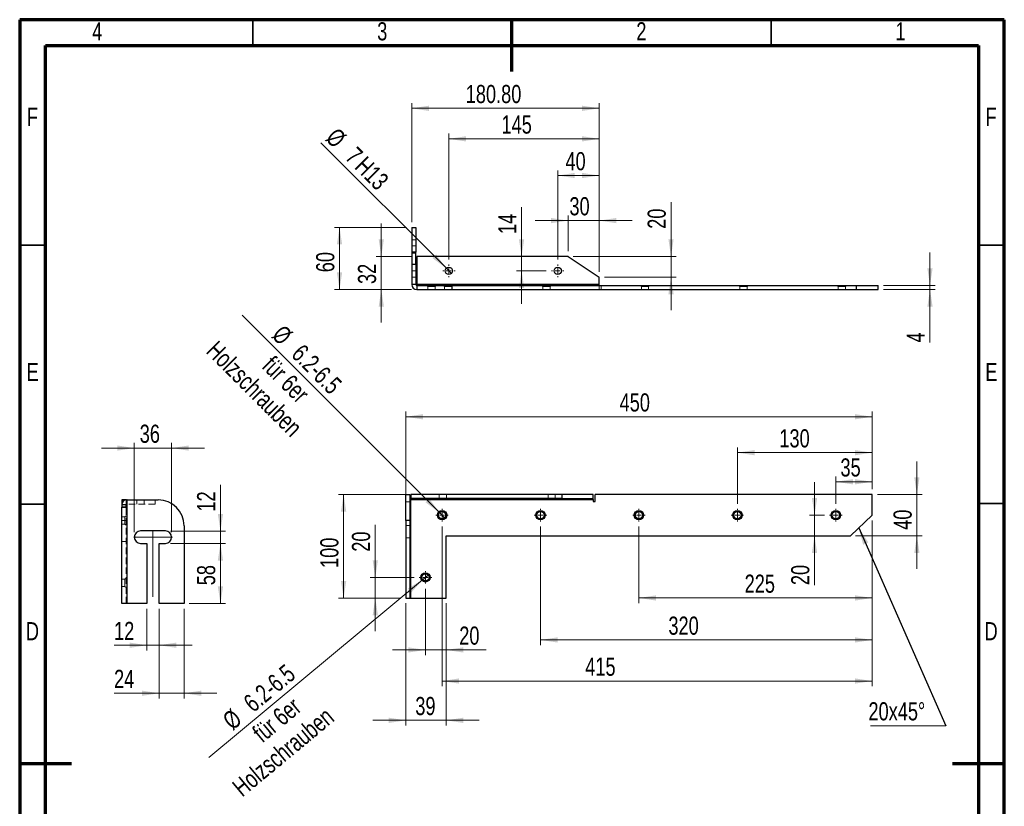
# Model space of a CAD drawing. Header units: millimetres. Extents: x 15 to 205, y 5 to 292.
# Tile 2 of 2: x 15 to 205, y 140 to 292. Entities that reach past the tile are written whole.
import ezdxf

# ---------------------------------------------------------------- set-up
doc = ezdxf.new("R2010")
doc.units = ezdxf.units.MM
doc.linetypes.add('CENTERX2', pattern=[20.32, 12.7, -2.54, 2.54, -2.54])
doc.linetypes.add('HIDDEN', pattern=[1.905, 1.27, -0.635])
doc.styles.add('SLDTEXTSTYLE0', font='TXT', dxfattribs={"width": 0.75})
doc.dimstyles.new('SLDDIMSTYLE0', dxfattribs={"dimtxt": 3.5, "dimasz": 3.302, "dimexe": 0, "dimexo": 0.0625, "dimgap": 0.875, "dimtad": 1, "dimlfac": 5, "dimrnd": 1e-09, "dimzin": 12, "dimdsep": 46, "dimtxsty": 'SLDTEXTSTYLE0', "dimsah": 1, "dimcen": 0.09, "dimadec": 0, "dimazin": 3, "dimtfac": 1, "dimtofl": 0, "dimtmove": 0, "dimatfit": 3, "dimfxl": 1, "dimfrac": 2, "dimtolj": 1, "dimtzin": 12, "dimarcsym": 0})
doc.dimstyles.new('SLDDIMSTYLE1', dxfattribs={"dimtxt": 3.5, "dimasz": 3.302, "dimexe": 0, "dimexo": 0.0625, "dimgap": 0.875, "dimtad": 1, "dimlfac": 5, "dimrnd": 1e-09, "dimzin": 12, "dimdsep": 46, "dimtxsty": 'SLDTEXTSTYLE0', "dimsah": 1, "dimcen": 0.09, "dimadec": 0, "dimazin": 3, "dimtfac": 1, "dimtmove": 0, "dimatfit": 0, "dimfxl": 1, "dimfrac": 2, "dimtolj": 1, "dimtzin": 12, "dimarcsym": 0})
doc.dimstyles.new('SLDDIMSTYLE2', dxfattribs={"dimtxt": 3.5, "dimasz": 3.302, "dimexe": 0, "dimexo": 0.0625, "dimgap": 0.875, "dimtad": 1, "dimlfac": 5, "dimrnd": 1e-09, "dimzin": 12, "dimdsep": 46, "dimtxsty": 'SLDTEXTSTYLE0', "dimblk1": 'NONE', "dimsah": 1, "dimcen": 0, "dimadec": 0, "dimazin": 3, "dimtfac": 1, "dimtmove": 0, "dimatfit": 3, "dimldrblk": 'NONE', "dimfxl": 1, "dimfrac": 2, "dimtolj": 1, "dimtzin": 12, "dimarcsym": 0})
doc.dimstyles.new('SLDDIMSTYLE3', dxfattribs={"dimtxt": 0.18, "dimasz": 3.302, "dimexe": 0, "dimexo": 0.0625, "dimgap": 0, "dimtad": 0, "dimtih": 1, "dimtoh": 1, "dimdec": 0, "dimrnd": 1e-09, "dimzin": 0, "dimdsep": 46, "dimtxsty": 'Standard', "dimsah": 1, "dimcen": 0.09, "dimadec": 0, "dimazin": 0, "dimtfac": 3.302, "dimtdec": 0, "dimtofl": 0, "dimtmove": 0, "dimatfit": 3, "dimfxl": 1, "dimfrac": 2, "dimtolj": 1, "dimtzin": 0, "dimarcsym": 0})
doc.dimstyles.new('SLDDIMSTYLE4', dxfattribs={"dimtxt": 3.5, "dimasz": 3.302, "dimexe": 0, "dimexo": 0.0625, "dimgap": 0.875, "dimtad": 1, "dimlfac": 5, "dimrnd": 1e-09, "dimzin": 4, "dimdsep": 46, "dimtxsty": 'SLDTEXTSTYLE0', "dimsah": 1, "dimcen": 0.09, "dimadec": 0, "dimazin": 1, "dimtfac": 1, "dimtofl": 0, "dimtmove": 0, "dimatfit": 3, "dimfxl": 1, "dimfrac": 2, "dimtolj": 1, "dimtzin": 12, "dimarcsym": 0})

# ---------------------------------------------------------------- blocks, each defined once
blk = doc.blocks.new('_D')
at = {"color": 7, "linetype": 'Continuous', "lineweight": 0}
for p, q in [((172.5, 198.59), (172.5, 203.84)), ((179.5, 201.39), (179.5, 203.84)), ((172.5, 202.84), (179.5, 202.84))]:
    blk.add_line(p, q, dxfattribs=at)
at = {"color": 7, "linetype": 'Continuous', "lineweight": 18}
for points in [[(172.5, 202.84), (175.8, 202.33), (175.8, 203.35)], [(179.5, 202.84), (176.2, 203.35), (176.2, 202.33)]]:
    blk.add_solid(points, dxfattribs=at)
at = {"color": 7, "linetype": 'Continuous', "lineweight": 18, "insert": (173.38, 207.35), "char_height": 3.5, "attachment_point": 1, "style": 'SLDTEXTSTYLE0'}
blk.add_mtext('35', dxfattribs=at)
blk = doc.blocks.new('_D_1')
at = {"color": 7, "linetype": 'Continuous', "lineweight": 0}
for p, q in [((168.38, 196.39), (168.38, 202.74)), ((170.3, 196.39), (167.38, 196.39)), ((168.38, 196.39), (168.38, 192.39)), ((168.38, 192.39), (168.38, 182.9))]:
    blk.add_line(p, q, dxfattribs=at)
at = {"color": 7, "linetype": 'Continuous', "lineweight": 18}
for points in [[(168.38, 196.39), (168.89, 199.7), (167.87, 199.7)], [(168.38, 192.39), (167.87, 189.09), (168.89, 189.09)]]:
    blk.add_solid(points, dxfattribs=at)
at = {"color": 7, "linetype": 'Continuous', "lineweight": 18, "insert": (163.87, 182.9), "char_height": 3.5, "attachment_point": 1, "rotation": 90, "style": 'SLDTEXTSTYLE0'}
blk.add_mtext('20', dxfattribs=at)
blk = doc.blocks.new('_D_2')
at = {"color": 7, "linetype": 'Continuous', "lineweight": 0}
for p, q in [((188.13, 200.39), (188.13, 206.74)), ((180.5, 200.39), (189.13, 200.39)), ((188.13, 200.39), (188.13, 192.39)), ((176.3, 192.39), (189.13, 192.39)), ((188.13, 192.39), (188.13, 186.04))]:
    blk.add_line(p, q, dxfattribs=at)
at = {"color": 7, "linetype": 'Continuous', "lineweight": 18}
for points in [[(188.13, 200.39), (188.64, 203.7), (187.62, 203.7)], [(188.13, 192.39), (187.62, 189.09), (188.64, 189.09)]]:
    blk.add_solid(points, dxfattribs=at)
at = {"color": 7, "linetype": 'Continuous', "lineweight": 18, "insert": (183.62, 193.57), "char_height": 3.5, "attachment_point": 1, "rotation": 90, "style": 'SLDTEXTSTYLE0'}
blk.add_mtext('40', dxfattribs=at)
blk = doc.blocks.new('_D_3')
at = {"color": 7, "linetype": 'Continuous', "lineweight": 0}
for p, q in [((153.5, 198.59), (153.5, 209.46)), ((179.5, 201.39), (179.5, 209.46)), ((153.5, 208.46), (179.5, 208.46))]:
    blk.add_line(p, q, dxfattribs=at)
at = {"color": 7, "linetype": 'Continuous', "lineweight": 18}
for points in [[(153.5, 208.46), (156.8, 207.95), (156.8, 208.96)], [(179.5, 208.46), (176.2, 208.96), (176.2, 207.95)]]:
    blk.add_solid(points, dxfattribs=at)
at = {"color": 7, "linetype": 'Continuous', "lineweight": 18, "insert": (161.59, 212.97), "char_height": 3.5, "attachment_point": 1, "style": 'SLDTEXTSTYLE0'}
blk.add_mtext('130', dxfattribs=at)
blk = doc.blocks.new('_D_4')
at = {"color": 7, "linetype": 'Continuous', "lineweight": 0}
for p, q in [((89.5, 196.39), (89.5, 216.38)), ((89.5, 215.38), (179.5, 215.38)), ((179.5, 201.39), (179.5, 216.38))]:
    blk.add_line(p, q, dxfattribs=at)
at = {"color": 7, "linetype": 'Continuous', "lineweight": 18}
for points in [[(89.5, 215.38), (92.8, 214.88), (92.8, 215.89)], [(179.5, 215.38), (176.2, 215.89), (176.2, 214.88)]]:
    blk.add_solid(points, dxfattribs=at)
at = {"color": 7, "linetype": 'Continuous', "lineweight": 18, "insert": (130.76, 219.9), "char_height": 3.5, "attachment_point": 1, "style": 'SLDTEXTSTYLE0'}
blk.add_mtext('450', dxfattribs=at)
blk = doc.blocks.new('_D_5')
at = {"color": 7, "linetype": 'Continuous', "lineweight": 0}
for p, q in [((134.5, 194.19), (134.5, 179.42)), ((179.5, 195.39), (179.5, 179.42)), ((134.5, 180.42), (179.5, 180.42))]:
    blk.add_line(p, q, dxfattribs=at)
at = {"color": 7, "linetype": 'Continuous', "lineweight": 18}
for points in [[(134.5, 180.42), (137.8, 179.91), (137.8, 180.93)], [(179.5, 180.42), (176.2, 180.93), (176.2, 179.91)]]:
    blk.add_solid(points, dxfattribs=at)
at = {"color": 7, "linetype": 'Continuous', "lineweight": 18, "insert": (154.89, 184.93), "char_height": 3.5, "attachment_point": 1, "style": 'SLDTEXTSTYLE0'}
blk.add_mtext('225', dxfattribs=at)
blk = doc.blocks.new('_D_6')
at = {"color": 7, "linetype": 'Continuous', "lineweight": 0}
for p, q in [((115.5, 194.19), (115.5, 171.32)), ((179.5, 195.39), (179.5, 171.32)), ((115.5, 172.32), (179.5, 172.32))]:
    blk.add_line(p, q, dxfattribs=at)
at = {"color": 7, "linetype": 'Continuous', "lineweight": 18}
for points in [[(115.5, 172.32), (118.8, 171.82), (118.8, 172.83)], [(179.5, 172.32), (176.2, 172.83), (176.2, 171.82)]]:
    blk.add_solid(points, dxfattribs=at)
at = {"color": 7, "linetype": 'Continuous', "lineweight": 18, "insert": (140.18, 176.83), "char_height": 3.5, "attachment_point": 1, "style": 'SLDTEXTSTYLE0'}
blk.add_mtext('320', dxfattribs=at)
blk = doc.blocks.new('_D_7')
at = {"color": 7, "linetype": 'Continuous', "lineweight": 0}
for p, q in [((96.5, 194.19), (96.5, 163.39)), ((179.5, 195.39), (179.5, 163.39)), ((96.5, 164.39), (179.5, 164.39))]:
    blk.add_line(p, q, dxfattribs=at)
at = {"color": 7, "linetype": 'Continuous', "lineweight": 18}
for points in [[(96.5, 164.39), (99.8, 163.89), (99.8, 164.9)], [(179.5, 164.39), (176.2, 164.9), (176.2, 163.89)]]:
    blk.add_solid(points, dxfattribs=at)
at = {"color": 7, "linetype": 'Continuous', "lineweight": 18, "insert": (124.13, 168.91), "char_height": 3.5, "attachment_point": 1, "style": 'SLDTEXTSTYLE0'}
blk.add_mtext('415', dxfattribs=at)
blk = doc.blocks.new('_D_8')
at = {"color": 7, "linetype": 'Continuous', "lineweight": 0}
for p, q in [((93.3, 182.19), (93.3, 169.39)), ((97.3, 179.39), (97.3, 169.39)), ((93.3, 170.39), (86.95, 170.39)), ((93.3, 170.39), (97.3, 170.39)), ((97.3, 170.39), (104.99, 170.39))]:
    blk.add_line(p, q, dxfattribs=at)
at = {"color": 7, "linetype": 'Continuous', "lineweight": 18}
for points in [[(93.3, 170.39), (90, 170.9), (90, 169.89)], [(97.3, 170.39), (100.6, 169.89), (100.6, 170.9)]]:
    blk.add_solid(points, dxfattribs=at)
at = {"color": 7, "linetype": 'Continuous', "lineweight": 18, "insert": (99.82, 174.91), "char_height": 3.5, "attachment_point": 1, "style": 'SLDTEXTSTYLE0'}
blk.add_mtext('20', dxfattribs=at)
blk = doc.blocks.new('_D_9')
at = {"color": 7, "linetype": 'Continuous', "lineweight": 0}
for p, q in [((89.5, 179.39), (89.5, 155.81)), ((97.3, 179.39), (97.3, 155.81)), ((89.5, 156.81), (83.15, 156.81)), ((89.5, 156.81), (97.3, 156.81)), ((97.3, 156.81), (103.65, 156.81))]:
    blk.add_line(p, q, dxfattribs=at)
at = {"color": 7, "linetype": 'Continuous', "lineweight": 18}
for points in [[(89.5, 156.81), (86.2, 157.32), (86.2, 156.3)], [(97.3, 156.81), (100.6, 156.3), (100.6, 157.32)]]:
    blk.add_solid(points, dxfattribs=at)
at = {"color": 7, "linetype": 'Continuous', "lineweight": 18, "insert": (91.34, 161.32), "char_height": 3.5, "attachment_point": 1, "style": 'SLDTEXTSTYLE0'}
blk.add_mtext('39', dxfattribs=at)
blk = doc.blocks.new('_D_10')
at = {"color": 7, "linetype": 'Continuous', "lineweight": 0}
for p, q in [((83.62, 184.39), (83.62, 194.51)), ((91.1, 184.39), (82.62, 184.39)), ((83.62, 180.39), (83.62, 184.39)), ((88.5, 180.39), (82.62, 180.39)), ((83.62, 180.39), (83.62, 174.04))]:
    blk.add_line(p, q, dxfattribs=at)
at = {"color": 7, "linetype": 'Continuous', "lineweight": 18}
for points in [[(83.62, 184.39), (84.13, 187.7), (83.11, 187.7)], [(83.62, 180.39), (83.11, 177.09), (84.13, 177.09)]]:
    blk.add_solid(points, dxfattribs=at)
at = {"color": 7, "linetype": 'Continuous', "lineweight": 18, "insert": (79.11, 189.34), "char_height": 3.5, "attachment_point": 1, "rotation": 90, "style": 'SLDTEXTSTYLE0'}
blk.add_mtext('20', dxfattribs=at)
blk = doc.blocks.new('_D_11')
at = {"color": 7, "linetype": 'Continuous', "lineweight": 0}
for p, q in [((89.45, 200.39), (76.51, 200.39)), ((77.51, 180.39), (77.51, 200.39)), ((88.5, 180.39), (76.51, 180.39))]:
    blk.add_line(p, q, dxfattribs=at)
at = {"color": 7, "linetype": 'Continuous', "lineweight": 18}
for points in [[(77.51, 200.39), (77, 197.09), (78.02, 197.09)], [(77.51, 180.39), (78.02, 183.7), (77, 183.7)]]:
    blk.add_solid(points, dxfattribs=at)
at = {"color": 7, "linetype": 'Continuous', "lineweight": 18, "insert": (73, 186.21), "char_height": 3.5, "attachment_point": 1, "rotation": 90, "style": 'SLDTEXTSTYLE0'}
blk.add_mtext('100', dxfattribs=at)
blk = doc.blocks.new('_D_12')
at = {"color": 7, "linetype": 'Continuous', "lineweight": 0}
for q in [(57.93, 234.97), (96.99, 195.9)]:
    blk.add_line((96, 196.89), q, dxfattribs=at)
at = {"color": 7, "linetype": 'Continuous', "lineweight": 18}
blk.add_solid([(96, 196.89), (94.03, 199.58), (93.31, 198.87)], dxfattribs=at)
at = {"color": 7, "linetype": 'Continuous', "lineweight": 18, "char_height": 3.5, "attachment_point": 1, "rotation": 315, "style": 'SLDTEXTSTYLE0'}
for s, insert in [('%%c', (65.92, 233.36)), ('Holzschrauben', (53.27, 230.3)), ('6.2-6.5', (69.69, 229.67)), ('für 6er', (64.02, 227.41))]:
    blk.add_mtext(s, dxfattribs=dict(at, insert=insert))
blk = doc.blocks.new('_None')
blk = doc.blocks.new('_D_13')
at = {"color": 7, "linetype": 'Continuous', "lineweight": 0}
for q in [(93.84, 184.84), (51.5, 149.65)]:
    blk.add_line((92.76, 183.95), q, dxfattribs=at)
at = {"color": 7, "linetype": 'Continuous', "lineweight": 18}
blk.add_solid([(92.76, 183.95), (89.9, 182.23), (90.55, 181.45)], dxfattribs=at)
at = {"color": 7, "linetype": 'Continuous', "lineweight": 18, "char_height": 3.5, "attachment_point": 1, "rotation": 39.7348, "style": 'SLDTEXTSTYLE0'}
for s, insert in [('6.2-6.5', (57.85, 160.88)), ('Holzschrauben', (55.71, 144.58)), ('für 6er', (59.59, 155.02)), ('%%c', (53.83, 157.46))]:
    blk.add_mtext(s, dxfattribs=dict(at, insert=insert))
blk = doc.blocks.new('SW_NOTE_0_3')
at = {"color": 0, "linetype": 'Continuous', "lineweight": 0}
blk.add_line((-14.57, 0), (0, 0), dxfattribs=at)
at = {"color": 0, "linetype": 'Continuous', "lineweight": 0, "insert": (-14.96, 4.57), "char_height": 3.5, "attachment_point": 1, "style": 'SLDTEXTSTYLE0'}
blk.add_mtext('20x45°', dxfattribs=at)
blk = doc.blocks.new('SW_CENTERMARKSYMBOL_0')
at = {"color": 0, "linetype": 'Continuous', "lineweight": 18}
for p, q in [((-1, 0), (-1.2, 0)), ((0, 0), (-0.5, 0)), ((0, 1), (0, 1.2)), ((0, 0), (0, 0.5)), ((0, 0), (0, -0.5)), ((0, 0), (0.5, 0)), ((1, 0), (1.2, 0)), ((0, -1), (0, -1.2))]:
    blk.add_line(p, q, dxfattribs=at)
blk = doc.blocks.new('SW_CENTERMARKSYMBOL_1')
at = {"color": 0, "linetype": 'Continuous', "lineweight": 18}
for p, q in [((-1, 0), (-1.2, 0)), ((0, 0), (-0.5, 0)), ((0, 1), (0, 1.2)), ((0, 0), (0, 0.5)), ((0, 0), (0, -0.5)), ((0, 0), (0.5, 0)), ((1, 0), (1.2, 0)), ((0, -1), (0, -1.2))]:
    blk.add_line(p, q, dxfattribs=at)
blk = doc.blocks.new('SW_CENTERMARKSYMBOL_2')
at = {"color": 0, "linetype": 'Continuous', "lineweight": 18}
for p, q in [((-1, 0), (-1.2, 0)), ((0, 0), (-0.5, 0)), ((0, 1), (0, 1.2)), ((0, 0), (0, 0.5)), ((0, 0), (0, -0.5)), ((0, 0), (0.5, 0)), ((1, 0), (1.2, 0)), ((0, -1), (0, -1.2))]:
    blk.add_line(p, q, dxfattribs=at)
blk = doc.blocks.new('SW_CENTERMARKSYMBOL_3')
at = {"color": 0, "linetype": 'Continuous', "lineweight": 18}
for p, q in [((-1, 0), (-1.2, 0)), ((0, 0), (-0.5, 0)), ((0, 1), (0, 1.2)), ((0, 0), (0, 0.5)), ((0, 0), (0, -0.5)), ((0, 0), (0.5, 0)), ((1, 0), (1.2, 0)), ((0, -1), (0, -1.2))]:
    blk.add_line(p, q, dxfattribs=at)
blk = doc.blocks.new('SW_CENTERMARKSYMBOL_4')
at = {"color": 0, "linetype": 'Continuous', "lineweight": 18}
for p, q in [((-1, 0), (-1.2, 0)), ((0, 0), (-0.5, 0)), ((0, 1), (0, 1.2)), ((0, 0), (0, 0.5)), ((0, 0), (0, -0.5)), ((0, 0), (0.5, 0)), ((1, 0), (1.2, 0)), ((0, -1), (0, -1.2))]:
    blk.add_line(p, q, dxfattribs=at)
blk = doc.blocks.new('SW_CENTERMARKSYMBOL_5')
at = {"color": 0, "linetype": 'Continuous', "lineweight": 18}
for p, q in [((-1, 0), (-1.2, 0)), ((0, 0), (-0.5, 0)), ((0, 1), (0, 1.2)), ((0, 0), (0, 0.5)), ((0, 0), (0, -0.5)), ((0, 0), (0.5, 0)), ((1, 0), (1.2, 0)), ((0, -1), (0, -1.2))]:
    blk.add_line(p, q, dxfattribs=at)
blk = doc.blocks.new('_D_14')
at = {"color": 7, "linetype": 'Continuous', "lineweight": 0}
for p, q in [((190.66, 240.73), (190.66, 247.08)), ((181.66, 240.73), (191.66, 240.73)), ((181.66, 239.93), (191.66, 239.93)), ((190.66, 239.93), (190.66, 240.73)), ((190.66, 239.93), (190.66, 229.71))]:
    blk.add_line(p, q, dxfattribs=at)
at = {"color": 7, "linetype": 'Continuous', "lineweight": 18}
for points in [[(190.66, 240.73), (191.17, 244.04), (190.15, 244.04)], [(190.66, 239.93), (190.15, 236.63), (191.17, 236.63)]]:
    blk.add_solid(points, dxfattribs=at)
at = {"color": 7, "linetype": 'Continuous', "lineweight": 18, "insert": (186.15, 229.71), "char_height": 3.5, "attachment_point": 1, "rotation": 90, "style": 'SLDTEXTSTYLE0'}
blk.add_mtext('4', dxfattribs=at)
blk = doc.blocks.new('_D_15')
at = {"color": 7, "linetype": 'Continuous', "lineweight": 0}
for p, q in [((140.69, 246.33), (140.69, 256.82)), ((121.82, 246.33), (141.69, 246.33)), ((140.69, 246.33), (140.69, 242.33)), ((127.82, 242.33), (141.69, 242.33)), ((140.69, 242.33), (140.69, 235.98))]:
    blk.add_line(p, q, dxfattribs=at)
at = {"color": 7, "linetype": 'Continuous', "lineweight": 18}
for points in [[(140.69, 246.33), (141.19, 249.64), (140.18, 249.64)], [(140.69, 242.33), (140.18, 239.03), (141.19, 239.03)]]:
    blk.add_solid(points, dxfattribs=at)
at = {"color": 7, "linetype": 'Continuous', "lineweight": 18, "insert": (136.17, 251.65), "char_height": 3.5, "attachment_point": 1, "rotation": 90, "style": 'SLDTEXTSTYLE0'}
blk.add_mtext('20', dxfattribs=at)
blk = doc.blocks.new('_D_16')
at = {"color": 7, "linetype": 'Continuous', "lineweight": 0}
for p, q in [((120.82, 253.23), (114.47, 253.23)), ((120.82, 247.33), (120.82, 254.23)), ((120.82, 253.23), (126.82, 253.23)), ((126.82, 243.33), (126.82, 254.23)), ((126.82, 253.23), (133.17, 253.23))]:
    blk.add_line(p, q, dxfattribs=at)
at = {"color": 7, "linetype": 'Continuous', "lineweight": 18}
for points in [[(120.82, 253.23), (117.52, 253.74), (117.52, 252.73)], [(126.82, 253.23), (130.12, 252.73), (130.12, 253.74)]]:
    blk.add_solid(points, dxfattribs=at)
at = {"color": 7, "linetype": 'Continuous', "lineweight": 18, "insert": (121.08, 257.75), "char_height": 3.5, "attachment_point": 1, "style": 'SLDTEXTSTYLE0'}
blk.add_mtext('30', dxfattribs=at)
blk = doc.blocks.new('_D_17')
at = {"color": 7, "linetype": 'Continuous', "lineweight": 0}
for p, q in [((111.85, 246.33), (111.85, 255.82)), ((111.85, 243.53), (111.85, 246.33)), ((116.62, 243.53), (110.85, 243.53)), ((111.85, 243.53), (111.85, 237.18))]:
    blk.add_line(p, q, dxfattribs=at)
at = {"color": 7, "linetype": 'Continuous', "lineweight": 18}
for points in [[(111.85, 246.33), (112.36, 249.64), (111.34, 249.64)], [(111.85, 243.53), (111.34, 240.23), (112.36, 240.23)]]:
    blk.add_solid(points, dxfattribs=at)
at = {"color": 7, "linetype": 'Continuous', "lineweight": 18, "insert": (107.34, 250.65), "char_height": 3.5, "attachment_point": 1, "rotation": 90, "style": 'SLDTEXTSTYLE0'}
blk.add_mtext('14', dxfattribs=at)
blk = doc.blocks.new('_D_18')
at = {"color": 7, "linetype": 'Continuous', "lineweight": 0}
for p, q in [((97.82, 245.73), (97.82, 270.01)), ((126.82, 243.33), (126.82, 270.01)), ((97.82, 269.01), (126.82, 269.01))]:
    blk.add_line(p, q, dxfattribs=at)
at = {"color": 7, "linetype": 'Continuous', "lineweight": 18}
for points in [[(97.82, 269.01), (101.12, 268.5), (101.12, 269.52)], [(126.82, 269.01), (123.52, 269.52), (123.52, 268.5)]]:
    blk.add_solid(points, dxfattribs=at)
at = {"color": 7, "linetype": 'Continuous', "lineweight": 18, "insert": (107.97, 273.52), "char_height": 3.5, "attachment_point": 1, "style": 'SLDTEXTSTYLE0'}
blk.add_mtext('145', dxfattribs=at)
blk = doc.blocks.new('_D_19')
at = {"color": 7, "linetype": 'Continuous', "lineweight": 0}
for q in [(73.13, 268.22), (98.32, 243.04)]:
    blk.add_line((97.33, 244.03), q, dxfattribs=at)
at = {"color": 7, "linetype": 'Continuous', "lineweight": 18}
blk.add_solid([(97.33, 244.03), (95.35, 246.72), (94.63, 246.01)], dxfattribs=at)
at = {"color": 7, "linetype": 'Continuous', "lineweight": 18, "char_height": 3.5, "attachment_point": 1, "rotation": 315, "style": 'SLDTEXTSTYLE0'}
for s, insert in [('%%c', (76.31, 271.4)), ('7', (80.08, 267.71)), ('H13', (81.91, 265.88))]:
    blk.add_mtext(s, dxfattribs=dict(at, insert=insert))
blk = doc.blocks.new('_D_20')
at = {"color": 7, "linetype": 'Continuous', "lineweight": 0}
for p, q in [((84.78, 246.33), (84.78, 252.68)), ((90.61, 246.33), (83.78, 246.33)), ((84.78, 246.33), (84.78, 239.93)), ((90.61, 239.93), (83.78, 239.93)), ((84.78, 239.93), (84.78, 233.58))]:
    blk.add_line(p, q, dxfattribs=at)
at = {"color": 7, "linetype": 'Continuous', "lineweight": 18}
for points in [[(84.78, 246.33), (85.29, 249.64), (84.27, 249.64)], [(84.78, 239.93), (84.27, 236.63), (85.29, 236.63)]]:
    blk.add_solid(points, dxfattribs=at)
at = {"color": 7, "linetype": 'Continuous', "lineweight": 18, "insert": (80.27, 241), "char_height": 3.5, "attachment_point": 1, "rotation": 90, "style": 'SLDTEXTSTYLE0'}
blk.add_mtext('32', dxfattribs=at)
blk = doc.blocks.new('_D_21')
at = {"color": 7, "linetype": 'Continuous', "lineweight": 0}
for p, q in [((89.66, 251.93), (75.72, 251.93)), ((76.72, 251.93), (76.72, 239.93)), ((90.61, 239.93), (75.72, 239.93))]:
    blk.add_line(p, q, dxfattribs=at)
at = {"color": 7, "linetype": 'Continuous', "lineweight": 18}
for points in [[(76.72, 251.93), (76.21, 248.63), (77.23, 248.63)], [(76.72, 239.93), (77.23, 243.24), (76.21, 243.24)]]:
    blk.add_solid(points, dxfattribs=at)
at = {"color": 7, "linetype": 'Continuous', "lineweight": 18, "insert": (72.21, 243.27), "char_height": 3.5, "attachment_point": 1, "rotation": 90, "style": 'SLDTEXTSTYLE0'}
blk.add_mtext('60', dxfattribs=at)
blk = doc.blocks.new('_D_22')
at = {"color": 7, "linetype": 'Continuous', "lineweight": 0}
for p, q in [((118.82, 245.73), (118.82, 262.93)), ((126.82, 243.33), (126.82, 262.93)), ((118.82, 261.93), (126.82, 261.93))]:
    blk.add_line(p, q, dxfattribs=at)
at = {"color": 7, "linetype": 'Continuous', "lineweight": 18}
for points in [[(118.82, 261.93), (122.12, 261.43), (122.12, 262.44)], [(126.82, 261.93), (123.52, 262.44), (123.52, 261.43)]]:
    blk.add_solid(points, dxfattribs=at)
at = {"color": 7, "linetype": 'Continuous', "lineweight": 18, "insert": (120.31, 266.45), "char_height": 3.5, "attachment_point": 1, "style": 'SLDTEXTSTYLE0'}
blk.add_mtext('40', dxfattribs=at)
blk = doc.blocks.new('_D_23')
at = {"color": 7, "linetype": 'Continuous', "lineweight": 0}
for p, q in [((90.66, 252.93), (90.66, 275.9)), ((126.82, 243.33), (126.82, 275.9)), ((90.66, 274.9), (126.82, 274.9))]:
    blk.add_line(p, q, dxfattribs=at)
at = {"color": 7, "linetype": 'Continuous', "lineweight": 18}
for points in [[(90.66, 274.9), (93.96, 274.39), (93.96, 275.41)], [(126.82, 274.9), (123.52, 275.41), (123.52, 274.39)]]:
    blk.add_solid(points, dxfattribs=at)
at = {"color": 7, "linetype": 'Continuous', "lineweight": 18, "insert": (101.07, 279.41), "char_height": 3.5, "attachment_point": 1, "style": 'SLDTEXTSTYLE0'}
blk.add_mtext('180.80', dxfattribs=at)
blk = doc.blocks.new('SW_CENTERMARKSYMBOL_6')
at = {"color": 0, "linetype": 'Continuous', "lineweight": 18}
for p, q in [((-1, 0), (-1.2, 0)), ((0, 0), (-0.5, 0)), ((0, 1), (0, 1.2)), ((0, 0), (0, 0.5)), ((0, 0), (0, -0.5)), ((0, 0), (0.5, 0)), ((1, 0), (1.2, 0)), ((0, -1), (0, -1.2))]:
    blk.add_line(p, q, dxfattribs=at)
blk = doc.blocks.new('SW_CENTERMARKSYMBOL_7')
at = {"color": 0, "linetype": 'Continuous', "lineweight": 18}
for p, q in [((-1, 0), (-1.2, 0)), ((0, 0), (-0.5, 0)), ((0, 1), (0, 1.2)), ((0, 0), (0, 0.5)), ((0, 0), (0, -0.5)), ((0, 0), (0.5, 0)), ((1, 0), (1.2, 0)), ((0, -1), (0, -1.2))]:
    blk.add_line(p, q, dxfattribs=at)
blk = doc.blocks.new('_D_24')
at = {"color": 7, "linetype": 'Continuous', "lineweight": 0}
for p, q in [((37.12, 209.34), (30.77, 209.34)), ((37.12, 193.14), (37.12, 210.34)), ((37.12, 209.34), (44.32, 209.34)), ((44.32, 193.14), (44.32, 210.34)), ((44.32, 209.34), (50.67, 209.34))]:
    blk.add_line(p, q, dxfattribs=at)
at = {"color": 7, "linetype": 'Continuous', "lineweight": 18}
for points in [[(37.12, 209.34), (33.81, 209.85), (33.81, 208.84)], [(44.32, 209.34), (47.62, 208.84), (47.62, 209.85)]]:
    blk.add_solid(points, dxfattribs=at)
at = {"color": 7, "linetype": 'Continuous', "lineweight": 18, "insert": (38.16, 213.86), "char_height": 3.5, "attachment_point": 1, "style": 'SLDTEXTSTYLE0'}
blk.add_mtext('36', dxfattribs=at)
blk = doc.blocks.new('_D_25')
at = {"color": 7, "linetype": 'Continuous', "lineweight": 0}
for p, q in [((53.74, 193.34), (53.74, 202.26)), ((44.12, 193.34), (54.74, 193.34)), ((53.74, 190.94), (53.74, 193.34)), ((44.12, 190.94), (54.74, 190.94)), ((53.74, 190.94), (53.74, 184.59))]:
    blk.add_line(p, q, dxfattribs=at)
at = {"color": 7, "linetype": 'Continuous', "lineweight": 18}
for points in [[(53.74, 193.34), (54.25, 196.65), (53.23, 196.65)], [(53.74, 190.94), (53.23, 187.64), (54.25, 187.64)]]:
    blk.add_solid(points, dxfattribs=at)
at = {"color": 7, "linetype": 'Continuous', "lineweight": 18, "insert": (49.23, 197.09), "char_height": 3.5, "attachment_point": 1, "rotation": 90, "style": 'SLDTEXTSTYLE0'}
blk.add_mtext('12', dxfattribs=at)
blk = doc.blocks.new('_D_26')
at = {"color": 7, "linetype": 'Continuous', "lineweight": 0}
for p, q in [((44.12, 190.94), (54.74, 190.94)), ((53.74, 190.94), (53.74, 179.34)), ((47.72, 179.34), (54.74, 179.34))]:
    blk.add_line(p, q, dxfattribs=at)
at = {"color": 7, "linetype": 'Continuous', "lineweight": 18}
for points in [[(53.74, 190.94), (53.23, 187.64), (54.25, 187.64)], [(53.74, 179.34), (54.25, 182.65), (53.23, 182.65)]]:
    blk.add_solid(points, dxfattribs=at)
at = {"color": 7, "linetype": 'Continuous', "lineweight": 18, "insert": (49.23, 182.87), "char_height": 3.5, "attachment_point": 1, "rotation": 90, "style": 'SLDTEXTSTYLE0'}
blk.add_mtext('58', dxfattribs=at)
blk = doc.blocks.new('_D_27')
at = {"color": 7, "linetype": 'Continuous', "lineweight": 0}
for p, q in [((41.92, 178.34), (41.92, 161.03)), ((46.72, 178.34), (46.72, 161.03)), ((41.92, 162.03), (33.21, 162.03)), ((46.72, 162.03), (41.92, 162.03)), ((46.72, 162.03), (53.07, 162.03))]:
    blk.add_line(p, q, dxfattribs=at)
at = {"color": 7, "linetype": 'Continuous', "lineweight": 18}
for points in [[(41.92, 162.03), (38.61, 162.54), (38.61, 161.53)], [(46.72, 162.03), (50.02, 161.53), (50.02, 162.54)]]:
    blk.add_solid(points, dxfattribs=at)
at = {"color": 7, "linetype": 'Continuous', "lineweight": 18, "insert": (33.21, 166.55), "char_height": 3.5, "attachment_point": 1, "style": 'SLDTEXTSTYLE0'}
blk.add_mtext('24', dxfattribs=at)
blk = doc.blocks.new('_D_28')
at = {"color": 7, "linetype": 'Continuous', "lineweight": 0}
for p, q in [((39.52, 178.34), (39.52, 170.3)), ((41.92, 178.34), (41.92, 170.3)), ((39.52, 171.3), (33.21, 171.3)), ((39.52, 171.3), (41.92, 171.3)), ((41.92, 171.3), (48.27, 171.3))]:
    blk.add_line(p, q, dxfattribs=at)
at = {"color": 7, "linetype": 'Continuous', "lineweight": 18}
for points in [[(39.52, 171.3), (36.21, 171.81), (36.21, 170.79)], [(41.92, 171.3), (45.22, 170.79), (45.22, 171.81)]]:
    blk.add_solid(points, dxfattribs=at)
at = {"color": 7, "linetype": 'Continuous', "lineweight": 18, "insert": (33.21, 175.81), "char_height": 3.5, "attachment_point": 1, "style": 'SLDTEXTSTYLE0'}
blk.add_mtext('12', dxfattribs=at)

msp = doc.modelspace()

# ---------------------------------------------------------------- linework, layer by layer
at = {"color": 7, "linetype": 'Continuous', "lineweight": 70}
for p, q in [((205, 292), (15, 292)), ((15, 292), (15, 5)), ((110, 282), (110, 292)), ((205, 5), (205, 292)), ((20, 287), (200, 287)), ((20, 10), (20, 287)), ((200, 287), (200, 10)), ((15, 148.5), (25, 148.5)), ((195, 148.5), (205, 148.5))]:
    msp.add_line(p, q, dxfattribs=at)
at = {"color": 7, "linetype": 'Continuous', "lineweight": 35}
for p, q in [((60, 287), (60, 292)), ((160, 287), (160, 292)), ((20, 248.5), (15, 248.5)), ((200, 248.5), (205, 248.5)), ((20, 198.5), (15, 198.5)), ((200, 198.6509), (205, 198.6509))]:
    msp.add_line(p, q, dxfattribs=at)
at = {"color": 7, "linetype": 'Continuous', "lineweight": 25}
for p, q in [((90.6612, 251.9348), (91.4612, 251.9348)), ((90.6612, 251.9348), (90.6612, 247.1348)), ((91.4612, 251.9348), (91.4612, 247.1348)), ((91.4612, 247.1348), (90.6612, 247.1348)), ((90.6612, 247.1348), (90.6612, 244.7348)), ((91.4612, 244.7348), (91.4612, 247.1348)), ((120.8212, 246.3348), (91.6092, 246.3348)), ((91.6092, 246.3348), (91.6092, 240.8821)), ((120.8212, 246.3348), (126.8212, 242.3348)), ((91.4612, 244.7348), (90.6612, 244.7348)), ((90.6612, 244.7348), (90.6612, 240.8821)), ((91.4612, 244.7348), (91.4612, 240.8821)), ((126.8212, 240.8821), (126.8212, 242.3348)), ((91.4612, 240.8821), (90.6612, 240.8821)), ((91.6085, 240.7348), (91.6085, 239.9348)), ((91.6085, 240.7348), (98.4612, 240.7348)), ((91.6085, 239.9348), (98.4612, 239.9348)), ((126.8212, 240.8821), (91.6092, 240.8821)), ((91.6092, 240.8821), (91.6092, 240.7348)), ((98.4612, 239.9348), (98.4612, 240.7348)), ((98.4612, 240.7348), (176.4612, 240.7348)), ((98.4612, 239.9348), (176.4612, 239.9348)), ((126.8212, 240.7348), (126.8212, 240.8821)), ((176.4612, 239.9348), (176.4612, 240.7348)), ((176.4612, 240.7348), (180.6612, 240.7348)), ((176.4612, 239.9348), (180.6612, 239.9348)), ((180.6612, 239.9348), (180.6612, 240.7348)), ((89.4996, 200.3948), (90.2996, 200.3948)), ((89.4996, 195.3948), (89.4996, 200.3948)), ((90.2996, 200.3948), (90.2996, 195.3948)), ((119.6596, 200.3948), (90.4476, 200.3948)), ((90.4476, 200.3948), (90.4476, 199.5948)), ((119.6596, 199.5948), (90.4476, 199.5948)), ((90.4476, 199.5948), (90.4476, 199.4475)), ((119.6596, 199.5948), (119.6596, 200.3948)), ((125.6596, 200.3948), (119.6596, 200.3948)), ((119.6596, 199.5948), (125.6596, 199.5948)), ((125.6596, 199.5948), (125.6596, 200.3948)), ((125.6596, 199.4475), (125.6596, 199.5948)), ((126.0596, 199.0475), (126.0596, 200.3948)), ((179.4996, 200.3948), (126.0596, 200.3948)), ((179.4996, 196.3948), (179.4996, 200.3948)), ((35.5161, 199.3443), (34.7161, 199.3443)), ((34.7161, 199.3443), (34.7161, 198.3969)), ((35.5161, 198.3969), (34.7161, 198.3969)), ((34.7161, 198.3969), (34.7161, 197.9443)), ((34.7161, 179.3443), (34.7161, 197.9443)), ((34.7161, 197.9443), (35.6634, 197.9443)), ((35.5161, 199.3327), (35.5161, 199.3443)), ((35.5161, 197.9443), (35.5161, 198.3969)), ((35.6634, 198.5443), (35.6634, 199.3443)), ((35.7161, 199.3443), (35.6634, 199.3443)), ((35.7161, 198.5443), (35.6634, 198.5443)), ((35.6634, 197.9443), (35.6634, 179.3443)), ((35.6634, 197.9443), (35.7161, 197.9443)), ((35.7161, 197.9443), (35.7161, 199.3443)), ((35.7161, 199.3443), (41.7161, 199.3443)), ((90.4469, 198.9948), (90.2996, 198.9948)), ((90.4469, 180.3948), (90.4469, 198.9948)), ((90.4469, 198.9948), (90.4476, 198.9948)), ((90.4476, 199.4475), (125.6596, 199.4475)), ((90.4476, 198.9948), (90.4476, 199.4475)), ((125.6596, 199.4475), (125.6596, 199.0475)), ((125.6596, 199.0475), (126.0596, 199.0475)), ((175.2996, 192.3948), (179.4996, 196.3948)), ((46.7161, 194.3443), (46.7161, 179.3443)), ((89.4996, 195.3948), (89.4996, 180.3948)), ((90.2996, 195.3948), (89.4996, 195.3948)), ((90.2996, 195.3948), (90.2996, 180.3948)), ((43.1161, 193.3443), (38.3161, 193.3443)), ((97.2996, 192.3948), (175.2996, 192.3948)), ((97.2996, 180.3948), (97.2996, 192.3948)), ((38.3161, 190.9443), (39.5161, 190.9443)), ((39.5161, 190.9443), (39.5161, 179.3443)), ((41.9161, 179.3443), (41.9161, 190.9443)), ((41.9161, 190.9443), (43.1161, 190.9443)), ((35.6634, 179.3443), (34.7161, 179.3443)), ((39.5161, 179.3443), (35.6634, 179.3443)), ((46.7161, 179.3443), (41.9161, 179.3443)), ((89.4996, 180.3948), (90.2996, 180.3948)), ((90.2996, 180.3948), (90.4469, 180.3948)), ((90.4469, 180.3948), (97.2996, 180.3948))]:
    msp.add_line(p, q, dxfattribs=at)
at = {"color": 7, "linetype": 'HIDDEN', "lineweight": 18}
for p, q in [((91.4612, 249.5348), (90.6612, 249.5348)), ((91.4612, 248.3348), (90.6612, 248.3348)), ((90.6612, 246.9348), (91.4612, 246.9348)), ((91.4612, 243.5348), (90.6612, 243.5348)), ((90.6612, 242.3348), (91.4612, 242.3348)), ((91.4612, 240.9348), (90.6612, 240.9348)), ((91.6092, 239.9348), (91.6092, 240.7348)), ((93.5612, 240.7348), (93.7612, 240.5348)), ((93.7612, 240.5348), (94.4612, 240.5348)), ((93.7612, 240.5348), (93.7612, 239.9348)), ((94.4612, 240.5348), (95.1612, 240.5348)), ((95.1612, 240.5348), (95.3612, 240.7348)), ((95.1612, 239.9348), (95.1612, 240.5348)), ((96.7612, 240.7348), (96.9612, 240.5348)), ((96.9612, 240.5348), (97.6612, 240.5348)), ((96.9612, 240.5348), (96.9612, 239.9348)), ((97.6612, 240.5348), (98.3612, 240.5348)), ((98.3612, 240.5348), (98.5612, 240.7348)), ((98.3612, 239.9348), (98.3612, 240.5348)), ((115.7612, 240.7348), (115.9612, 240.5348)), ((115.9612, 240.5348), (116.6612, 240.5348)), ((115.9612, 240.5348), (115.9612, 239.9348)), ((116.6612, 240.5348), (117.3612, 240.5348)), ((117.3612, 240.5348), (117.5612, 240.7348)), ((117.3612, 239.9348), (117.3612, 240.5348)), ((126.8212, 240.7348), (126.8212, 239.9348)), ((127.2212, 240.7348), (127.2212, 239.9348)), ((134.7612, 240.7348), (134.9612, 240.5348)), ((134.9612, 240.5348), (135.6612, 240.5348)), ((134.9612, 240.5348), (134.9612, 239.9348)), ((135.6612, 240.5348), (136.3612, 240.5348)), ((136.3612, 240.5348), (136.5612, 240.7348)), ((136.3612, 239.9348), (136.3612, 240.5348)), ((153.7612, 240.7348), (153.9612, 240.5348)), ((153.9612, 240.5348), (154.6612, 240.5348)), ((153.9612, 240.5348), (153.9612, 239.9348)), ((154.6612, 240.5348), (155.3612, 240.5348)), ((155.3612, 240.5348), (155.5612, 240.7348)), ((155.3612, 239.9348), (155.3612, 240.5348)), ((172.7612, 240.7348), (172.9612, 240.5348)), ((172.9612, 240.5348), (173.6612, 240.5348)), ((172.9612, 240.5348), (172.9612, 239.9348)), ((173.6612, 240.5348), (174.3612, 240.5348)), ((174.3612, 240.5348), (174.5612, 240.7348)), ((174.3612, 239.9348), (174.3612, 240.5348)), ((95.9596, 200.3948), (95.9596, 199.5948)), ((97.3596, 199.5948), (97.3596, 200.3948)), ((116.9596, 200.3948), (116.9596, 199.5948)), ((118.3596, 199.5948), (118.3596, 200.3948)), ((35.5161, 197.9969), (34.7161, 197.9969)), ((35.5161, 198.3969), (35.5161, 199.3327)), ((35.5161, 179.3443), (35.5161, 197.9443)), ((41.1161, 198.5443), (35.7161, 198.5443)), ((37.1161, 198.5443), (37.1161, 199.3443)), ((37.6161, 199.3443), (37.6161, 198.5443)), ((39.0161, 198.5443), (39.0161, 199.3443)), ((41.1161, 199.3443), (41.1161, 198.5443)), ((90.2996, 198.9948), (89.4996, 198.9948)), ((35.3161, 196.0443), (34.7161, 196.0443)), ((35.5161, 196.2443), (35.3161, 196.0443)), ((35.3161, 196.0443), (35.3161, 194.6443)), ((34.7161, 195.3443), (35.5161, 195.3443)), ((34.7161, 194.6443), (35.3161, 194.6443)), ((35.3161, 194.6443), (35.5161, 194.4443)), ((90.2996, 194.3948), (89.4996, 194.3948)), ((90.2996, 191.9948), (89.4996, 191.9948)), ((34.7161, 191.3443), (35.5161, 191.3443)), ((35.3161, 184.0443), (34.7161, 184.0443)), ((34.7161, 182.6443), (35.3161, 182.6443)), ((35.5161, 184.2443), (35.3161, 184.0443)), ((35.3161, 184.0443), (35.3161, 182.6443)), ((35.3161, 182.6443), (35.5161, 182.4443))]:
    msp.add_line(p, q, dxfattribs=at)
at = {"color": 7, "linetype": 'Continuous', "lineweight": 18}
for p, q in [((37.1161, 192.1443), (37.0131, 192.1443)), ((44.3161, 192.1443), (44.4632, 192.1443))]:
    msp.add_line(p, q, dxfattribs=at)
at = {"color": 7, "linetype": 'CENTERX2', "lineweight": 18}
for p, q in [((37.1161, 192.1443), (44.3161, 192.1443)), ((40.7161, 193.3443), (40.7161, 179.3479))]:
    msp.add_line(p, q, dxfattribs=at)
at = {"color": 7, "linetype": 'Continuous', "lineweight": 25}
for centre, radius in [((97.8212, 243.5348), 0.7), ((118.8212, 243.5348), 0.7), ((96.4996, 196.3948), 0.9), ((96.4996, 196.3948), 0.7), ((115.4996, 196.3948), 0.9), ((115.4996, 196.3948), 0.7), ((134.4996, 196.3948), 0.9), ((134.4996, 196.3948), 0.7), ((153.4996, 196.3948), 0.9), ((153.4996, 196.3948), 0.7), ((172.4996, 196.3948), 0.9), ((172.4996, 196.3948), 0.7), ((93.2996, 184.3948), 0.9), ((93.2996, 184.3948), 0.7)]:
    msp.add_circle(centre, radius, dxfattribs=at)
for centre, radius, start, end in [((91.6085, 240.8821), 0.9473, 180, 270), ((91.6085, 240.8821), 0.1473, 180, 270), ((35.6634, 198.3969), 0.9473, 90, 180), ((35.6634, 198.3969), 0.1473, 90, 180), ((41.7161, 194.3443), 5, 0, 90), ((38.3161, 192.1443), 1.2, 90, 270), ((43.1161, 192.1443), 1.2, 270, 90)]:
    msp.add_arc(centre, radius, start, end, dxfattribs=at)

# ---------------------------------------------------------------- block references
at = {"color": 7, "linetype": 'Continuous', "lineweight": 0}
for name, p in [('SW_CENTERMARKSYMBOL_6', (97.8212, 243.5348)), ('SW_CENTERMARKSYMBOL_7', (118.8212, 243.5348)), ('SW_CENTERMARKSYMBOL_1', (96.4996, 196.3948)), ('SW_CENTERMARKSYMBOL_2', (115.4996, 196.3948)), ('SW_CENTERMARKSYMBOL_3', (134.4996, 196.3948)), ('SW_CENTERMARKSYMBOL_4', (153.4996, 196.3948)), ('SW_CENTERMARKSYMBOL_5', (172.4996, 196.3948)), ('SW_CENTERMARKSYMBOL_0', (93.2996, 184.3948)), ('SW_NOTE_0_3', (193.74, 155.7307))]:
    msp.add_blockref(name, p, dxfattribs=at)

# ---------------------------------------------------------------- texts
at = {"color": 7, "linetype": 'Continuous', "lineweight": 0, "char_height": 3.5, "attachment_point": 2, "style": 'SLDTEXTSTYLE0'}
for s, insert in [('4', (29.9648, 291.5088)), ('3', (84.9648, 291.5088)), ('2', (134.9648, 291.5088)), ('1', (184.9648, 291.5088)), ('F', (17.4635, 275.0088)), ('F', (202.4635, 275.0088)), ('E', (17.5061, 225.7588)), ('E', (202.5061, 225.7588)), ('D', (17.4599, 175.7588)), ('D', (202.4599, 175.7588))]:
    msp.add_mtext(s, dxfattribs=dict(at, insert=insert))

# ---------------------------------------------------------------- dimensions: what is measured, and where the dimension line sits
at = {"color": 7, "linetype": 'Continuous', "lineweight": 18}
for base, p1, p2, dimstyle, picture, middle in [((126.8212, 274.8993), (90.6612, 251.9348), (126.8212, 242.3348), 'SLDDIMSTYLE4', '_D_23', (108.1817, 274.8993)), ((126.8212, 269.0103), (97.8212, 244.7348), (126.8212, 242.3348), 'SLDDIMSTYLE0', '_D_18', (111.8482, 269.0103)), ((126.8212, 261.9348), (118.8212, 244.7348), (126.8212, 242.3348), 'SLDDIMSTYLE0', '_D_22', (122.898, 261.9348)), ((126.8212, 253.2333), (120.8212, 246.3348), (126.8212, 242.3348), 'SLDDIMSTYLE1', '_D_16', (123.6662, 253.2333)), ((179.4996, 215.3847), (89.4996, 195.3948), (179.4996, 200.3948), 'SLDDIMSTYLE0', '_D_4', (134.6384, 215.3847)), ((44.3161, 209.3443), (37.1161, 192.1443), (44.3161, 192.1443), 'SLDDIMSTYLE1', '_D_24', (40.7459, 209.3443)), ((179.4996, 208.4556), (153.4996, 197.5948), (179.4996, 200.3948), 'SLDDIMSTYLE0', '_D_3', (165.4661, 208.4556)), ((179.4996, 202.8401), (172.4996, 197.5948), (179.4996, 200.3948), 'SLDDIMSTYLE0', '_D', (175.9619, 202.8401)), ((179.4996, 164.3948), (96.4996, 195.1948), (179.4996, 196.3948), 'SLDDIMSTYLE0', '_D_7', (128.0098, 164.3948)), ((179.4996, 172.3232), (115.4996, 195.1948), (179.4996, 196.3948), 'SLDDIMSTYLE0', '_D_6', (144.0613, 172.3232)), ((179.4996, 180.4229), (134.4996, 195.1948), (179.4996, 196.3948), 'SLDDIMSTYLE0', '_D_5', (158.77, 180.4229)), ((97.2996, 170.3948), (93.2996, 183.1948), (97.2996, 180.3948), 'SLDDIMSTYLE1', '_D_8', (102.4015, 170.3948)), ((41.9161, 162.0349), (46.7161, 179.3443), (41.9161, 179.3443), 'SLDDIMSTYLE1', '_D_27', (35.7995, 162.0349)), ((41.9161, 171.2986), (39.5161, 179.3443), (41.9161, 179.3443), 'SLDDIMSTYLE1', '_D_28', (35.7995, 171.2986)), ((97.2996, 156.812), (89.4996, 180.3948), (97.2996, 180.3948), 'SLDDIMSTYLE1', '_D_9', (93.9289, 156.812))]:
    dim = msp.add_linear_dim(base=base, p1=p1, p2=p2, dimstyle=dimstyle, dxfattribs=at)
    dim.commit()
    dim.dimension.update_dxf_attribs({"geometry": picture, "text_midpoint": middle, "dimtype": 160})
dim = msp.add_diameter_dim_2p(p1=(98.3162, 243.0398), p2=(97.3262, 244.0297), text='<>H13', dimstyle='SLDDIMSTYLE2', dxfattribs=at)
dim.commit()
dim.dimension.update_dxf_attribs({"geometry": '_D_19', "text_midpoint": (78.7681, 262.5879), "dimtype": 163})
for base, p1, p2, dimstyle, picture, middle in [((111.8482, 246.3348), (117.6212, 243.5348), (120.8212, 246.3348), 'SLDDIMSTYLE1', '_D_17', (111.8482, 253.2333)), ((140.6855, 242.3348), (120.8212, 246.3348), (126.8212, 242.3348), 'SLDDIMSTYLE1', '_D_15', (140.6855, 254.2367)), ((76.7212, 239.9348), (90.6612, 251.9348), (91.6085, 239.9348), 'SLDDIMSTYLE0', '_D_21', (76.7212, 245.8573)), ((84.7803, 239.9348), (91.6092, 246.3348), (91.6085, 239.9348), 'SLDDIMSTYLE1', '_D_20', (84.7803, 243.5826)), ((190.6612, 240.7348), (180.6612, 239.9348), (180.6612, 240.7348), 'SLDDIMSTYLE1', '_D_14', (190.6612, 230.9986)), ((188.1289, 192.3948), (179.4996, 200.3948), (175.2996, 192.3948), 'SLDDIMSTYLE1', '_D_2', (188.1289, 196.1549)), ((53.7395, 193.3443), (43.1161, 190.9443), (43.1161, 193.3443), 'SLDDIMSTYLE1', '_D_25', (53.7395, 199.6757)), ((168.3795, 192.3948), (171.2996, 196.3948), (175.2996, 192.3948), 'SLDDIMSTYLE1', '_D_1', (168.3795, 185.4873)), ((77.5097, 200.3948), (89.4996, 180.3948), (90.4476, 200.3948), 'SLDDIMSTYLE0', '_D_11', (77.5097, 190.0874)), ((83.619, 184.3948), (89.4996, 180.3948), (92.0996, 184.3948), 'SLDDIMSTYLE1', '_D_10', (83.619, 191.9227)), ((53.7395, 179.3443), (43.1161, 190.9443), (46.7161, 179.3443), 'SLDDIMSTYLE0', '_D_26', (53.7395, 185.4542))]:
    dim = msp.add_linear_dim(base=base, p1=p1, p2=p2, angle=90, dimstyle=dimstyle, dxfattribs=at)
    dim.commit()
    dim.dimension.update_dxf_attribs({"geometry": picture, "text_midpoint": middle, "dimtype": 160})
for p1, p2, picture, middle in [((96.9946, 195.8999), (96.0046, 196.8898), '_D_12', (69.6429, 223.2516)), ((93.8379, 184.8423), (92.7613, 183.9474), '_D_13', (64.2396, 160.239))]:
    dim = msp.add_diameter_dim_2p(p1=p1, p2=p2, dimstyle='SLDDIMSTYLE2', dxfattribs=at)
    dim.commit()
    dim.dimension.update_dxf_attribs({"geometry": picture, "text_midpoint": middle, "dimtype": 163})

# ---------------------------------------------------------------- leaders
at = {"color": 7, "linetype": 'Continuous', "lineweight": 0}
msp.add_leader([(176.918, 193.9362), (193.74, 155.7307)], dimstyle='SLDDIMSTYLE3', dxfattribs=at)

doc.saveas('drawing.dxf')
